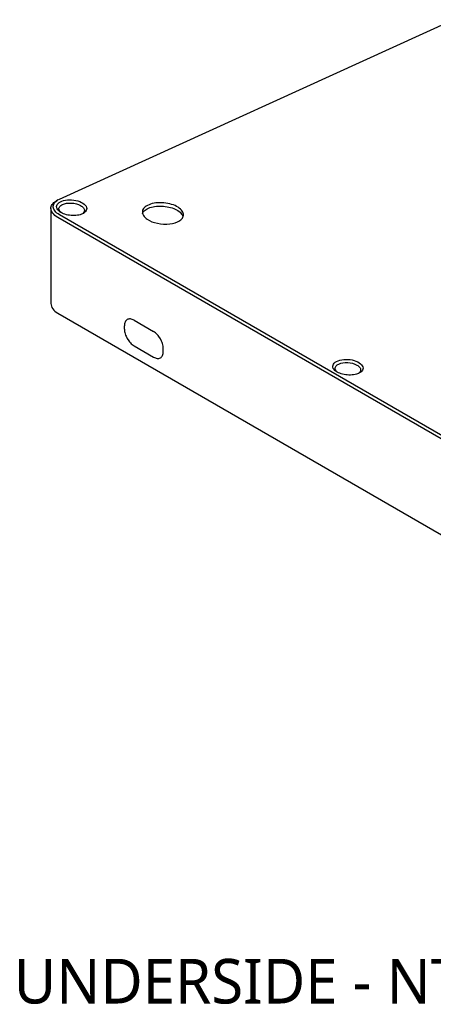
# Model space of a CAD drawing. Header units: millimetres. Extents: x 9 to 415, y 5 to 293.
# Tile 5 of 10: x 334 to 354, y 181 to 227. Entities that reach past the tile are written whole.
import ezdxf

# ---------------------------------------------------------------- set-up
doc = ezdxf.new("R2010")
doc.units = ezdxf.units.MM
doc.layers.add('NOTES', color=7, linetype='Continuous')
doc.layers.add('VISIBLE', color=7, linetype='Continuous')
doc.styles.add('OpenSans', font='OpenSans-Regular.ttf')

msp = doc.modelspace()

# ---------------------------------------------------------------- linework, layer by layer
at = {"layer": 'VISIBLE'}
for points in [[(336.16103, 218.84744), (354.67801, 227.29093)], [(335.75002, 218.41317), (335.75401, 218.46144), (335.76597, 218.5089), (335.78583, 218.55523), (335.81346, 218.60009), (335.84869, 218.64314), (335.89128, 218.68407), (335.94093, 218.72259), (335.99731, 218.7584)], [(336.15241, 218.11497), (336.09089, 218.15354), (336.0358, 218.19448), (335.98759, 218.23746), (335.94668, 218.28211), (335.9134, 218.32806), (335.88804, 218.37492), (335.87082, 218.42231), (335.86187, 218.46982), (335.86127, 218.51706), (335.86904, 218.56362), (335.88511, 218.60913), (335.90935, 218.65318), (335.94156, 218.69543), (335.98148, 218.7355), (336.02875, 218.77308), (336.08299, 218.80783)], [(336.08299, 218.80783), (335.99731, 218.7584)], [(336.17525, 218.24717), (336.11786, 218.29306), (336.07259, 218.34192), (336.04031, 218.3928), (336.02164, 218.44467), (336.01693, 218.49653), (336.02626, 218.54734), (336.04944, 218.5961), (336.08599, 218.64186), (336.1352, 218.68372), (336.19608, 218.72086), (336.26743, 218.75255), (336.34786, 218.77817), (336.43579, 218.7972), (336.52949, 218.80928), (336.62711, 218.81416), (336.72674, 218.81174), (336.82642, 218.80205), (336.92418, 218.7853), (337.01809, 218.76178), (337.10628, 218.73197), (337.18699, 218.69643), (337.25861, 218.65588), (337.31969, 218.61111), (337.36901, 218.56302), (337.40557, 218.51256), (337.42863, 218.46076), (337.43773, 218.40866), (337.43273, 218.35732), (337.41377, 218.30779), (337.38132, 218.26106), (337.33615, 218.21807), (337.27931, 218.17965)], [(336.08299, 218.80783), (336.16103, 218.84744)], [(341.9859, 218.09243), (341.98545, 218.14147), (341.97571, 218.19085), (341.95677, 218.24008), (341.92881, 218.28869), (341.89209, 218.33622), (341.84698, 218.3822), (341.7939, 218.4262), (341.73338, 218.46779), (341.66598, 218.50657), (341.59236, 218.54216), (341.51324, 218.57423), (341.42936, 218.60246), (341.34154, 218.62658), (341.25063, 218.64637), (341.1575, 218.66162), (341.06304, 218.67219), (340.96817, 218.67799), (340.87381, 218.67895), (340.78085, 218.67507), (340.69019, 218.66638), (340.60271, 218.65297), (340.51926, 218.63496), (340.44062, 218.61253), (340.36757, 218.5859), (340.3008, 218.55532), (340.24096, 218.52109), (340.18862, 218.48353), (340.1443, 218.44301), (340.1084, 218.39992), (340.08129, 218.35467), (340.06321, 218.3077), (340.05436, 218.25946)], [(336.0745, 217.98899), (336.00156, 218.03498), (335.93685, 218.08396), (335.88098, 218.13546), (335.83448, 218.189), (335.79782, 218.24407), (335.77136, 218.30015), (335.75537, 218.35669), (335.75002, 218.41317)], [(335.75002, 218.41317), (335.75002, 213.93087)], [(336.12722, 218.39028), (336.12998, 218.41978), (336.13827, 218.44872), (336.15201, 218.47683), (336.17113, 218.50385), (336.19546, 218.52953), (336.22481, 218.55361), (336.25893, 218.57586), (336.29753, 218.59608), (336.38674, 218.62958), (336.48924, 218.65274), (336.60121, 218.66454), (336.71839, 218.66442), (336.83625, 218.65224), (336.95014, 218.6284), (337.05551, 218.59374), (337.14815, 218.5496), (337.18849, 218.5245), (337.22429, 218.49771), (337.25519, 218.4695), (337.28088, 218.44014), (337.30111, 218.40995), (337.31568, 218.37923), (337.32447, 218.3483), (337.3274, 218.31745)], [(336.22263, 218.21698), (336.18159, 218.25822), (336.15162, 218.30142), (336.13336, 218.34573), (336.12722, 218.39028)], [(337.23956, 218.15883), (337.18539, 218.13592), (337.12598, 218.1163), (337.06197, 218.10025), (336.99406, 218.08799), (336.92303, 218.07968), (336.84967, 218.07545), (336.77485, 218.07536), (336.69942, 218.07943), (336.62425, 218.08762), (336.55022, 218.09985), (336.47817, 218.11598), (336.40894, 218.13581), (336.34331, 218.15914), (336.28204, 218.18568), (336.22581, 218.21514), (336.17525, 218.24717)], [(337.3274, 218.31745), (337.32121, 218.27333), (337.30284, 218.23102), (337.27284, 218.19141), (337.23201, 218.15529)], [(340.05436, 218.25946), (340.05386, 218.22199), (340.05881, 218.18426), (340.06918, 218.14648), (340.08491, 218.10887), (340.10592, 218.07164), (340.13208, 218.03499), (340.16324, 217.99914), (340.19924, 217.96429), (340.23986, 217.93063), (340.28489, 217.89835), (340.3871, 217.83867), (340.50356, 217.78658), (340.63166, 217.74325), (340.7685, 217.70968), (340.91101, 217.6866), (341.05598, 217.67454), (341.20015, 217.67378), (341.34025, 217.68432), (341.47315, 217.70594), (341.59585, 217.73814), (341.70558, 217.7802)], [(340.05982, 218.17949), (340.08076, 218.22085), (340.10889, 218.26063), (340.144, 218.29853), (340.18582, 218.33424), (340.23401, 218.3675), (340.28821, 218.39805), (340.34799, 218.42564), (340.41289, 218.45006), (340.4824, 218.47113), (340.55599, 218.48867), (340.63308, 218.50256), (340.71307, 218.51268), (340.79535, 218.51895), (340.87926, 218.52134), (340.96416, 218.51981), (341.0494, 218.51438), (341.13429, 218.5051), (341.2182, 218.49203), (341.30046, 218.47527), (341.38043, 218.45496), (341.4575, 218.43126), (341.53106, 218.40435), (341.60054, 218.37443), (341.66541, 218.34174), (341.72515, 218.30654), (341.77931, 218.2691), (341.82746, 218.2297), (341.86923, 218.18867), (341.90429, 218.1463), (341.93238, 218.10294), (341.95326, 218.05892), (341.96679, 218.01458)], [(378.84178, 193.29729), (336.0745, 217.98899)], [(378.91968, 193.42327), (336.15241, 218.11497)], [(337.27931, 218.17965), (337.23956, 218.15883)], [(341.70558, 217.7802), (341.76548, 217.81053), (341.81904, 217.84397), (341.8658, 217.88023), (341.90536, 217.91901), (341.9374, 217.95997), (341.96162, 218.00278), (341.97783, 218.04705), (341.9859, 218.09243)], [(335.75002, 213.93087), (335.75535, 213.86818), (335.7713, 213.80609), (335.79772, 213.7452), (335.83435, 213.6861), (335.88083, 213.62936), (335.93672, 213.57552), (336.00149, 213.5251), (336.0745, 213.47859)], [(336.0745, 213.47859), (378.84178, 188.78689)], [(339.34184, 213.18044), (339.31172, 213.15945), (339.28501, 213.13329), (339.26195, 213.10218), (339.24278, 213.06644), (339.22767, 213.02641), (339.21677, 212.98247), (339.21019, 212.93505), (339.20799, 212.8846)], [(339.66496, 213.14843), (339.62017, 213.17175), (339.57581, 213.18976), (339.53231, 213.20229), (339.49009, 213.20922), (339.44955, 213.21049), (339.41108, 213.20608), (339.37506, 213.19603), (339.34184, 213.18044)], [(339.66496, 213.14843), (340.5789, 212.62077)], [(339.20799, 212.73384), (339.20799, 212.8846)], [(339.20799, 212.73384), (339.21019, 212.68085), (339.21677, 212.62583), (339.22767, 212.5693), (339.24278, 212.51183), (339.26195, 212.45395), (339.28501, 212.39622), (339.34184, 212.28345), (339.41108, 212.17785), (339.44955, 212.12902), (339.49009, 212.08347), (339.53231, 212.04165), (339.57581, 212.00396), (339.62017, 211.97075), (339.66496, 211.94235)], [(341.03586, 211.82928), (341.03366, 211.88227), (341.02708, 211.93729), (341.01619, 211.99381), (341.00108, 212.05129), (340.9819, 212.10917), (340.95885, 212.16689), (340.90202, 212.27966), (340.83277, 212.38526), (340.79431, 212.43409), (340.75377, 212.47964), (340.71155, 212.52146), (340.66805, 212.55916), (340.62369, 212.59237), (340.5789, 212.62077)], [(339.66496, 211.94235), (340.5789, 211.41468)], [(341.03586, 211.67852), (341.03586, 211.82928)], [(340.5789, 211.41468), (340.62369, 211.39137), (340.66805, 211.37335), (340.71155, 211.36082), (340.75377, 211.35389), (340.79431, 211.35262), (340.83277, 211.35704), (340.86879, 211.36709), (340.90202, 211.38268)], [(340.90202, 211.38268), (340.93214, 211.40366), (340.95885, 211.42983), (340.9819, 211.46093), (341.00108, 211.49667), (341.01619, 211.5367), (341.02708, 211.58064), (341.03366, 211.62807), (341.03586, 211.67852)], [(349.1768, 210.74073), (349.11941, 210.78661), (349.07413, 210.83548), (349.04185, 210.88635), (349.02318, 210.93823), (349.01848, 210.99008), (349.02781, 211.04089), (349.05099, 211.08965), (349.08754, 211.13542), (349.13674, 211.17728), (349.19762, 211.21442), (349.26898, 211.24611), (349.34941, 211.27172), (349.43734, 211.29075), (349.53103, 211.30283), (349.62866, 211.30771), (349.72829, 211.30529), (349.82797, 211.29561), (349.92573, 211.27885), (350.01964, 211.25533), (350.10782, 211.22552), (350.18854, 211.18999), (350.26015, 211.14944), (350.32124, 211.10467), (350.37056, 211.05657), (350.40712, 211.00612), (350.43018, 210.95431), (350.43928, 210.90221), (350.43428, 210.85087), (350.41532, 210.80134), (350.38287, 210.75461), (350.33769, 210.71162), (350.28086, 210.67321)], [(349.12877, 210.88383), (349.13153, 210.91334), (349.13981, 210.94228), (349.15356, 210.97039), (349.17267, 210.99741), (349.19701, 211.02308), (349.22636, 211.04716), (349.26048, 211.06942), (349.29907, 211.08963), (349.38829, 211.12313), (349.49079, 211.14629), (349.60275, 211.1581), (349.71994, 211.15797), (349.83779, 211.1458), (349.95168, 211.12195), (350.05706, 211.0873), (350.14969, 211.04316), (350.19004, 211.01806), (350.22584, 210.99126), (350.25674, 210.96305), (350.28243, 210.9337), (350.30266, 210.90351), (350.31723, 210.87279), (350.32601, 210.84185), (350.32895, 210.81101)], [(349.22417, 210.71053), (349.18313, 210.75177), (349.15317, 210.79497), (349.13491, 210.83929), (349.12877, 210.88383)], [(350.32895, 210.81101), (350.32275, 210.76689), (350.30439, 210.72458), (350.27439, 210.68496), (350.23355, 210.64884)], [(350.24111, 210.65238), (350.18694, 210.62947), (350.12753, 210.60986), (350.06352, 210.59381), (349.99561, 210.58154), (349.92457, 210.57323), (349.85122, 210.569), (349.77639, 210.56891), (349.70096, 210.57298), (349.62579, 210.58118), (349.55176, 210.59341), (349.47972, 210.60953), (349.41049, 210.62937), (349.34486, 210.65269), (349.28358, 210.67923), (349.22735, 210.70869), (349.1768, 210.74073)], [(350.28086, 210.67321), (350.24111, 210.65238)]]:
    msp.add_lwpolyline(points, dxfattribs=at)

# ---------------------------------------------------------------- texts
at = {"layer": 'NOTES', "style": 'OpenSans'}
msp.add_text('UNDERSIDE - NTS', height=2.1, dxfattribs=at).set_placement((334, 181))

doc.saveas('drawing.dxf')
